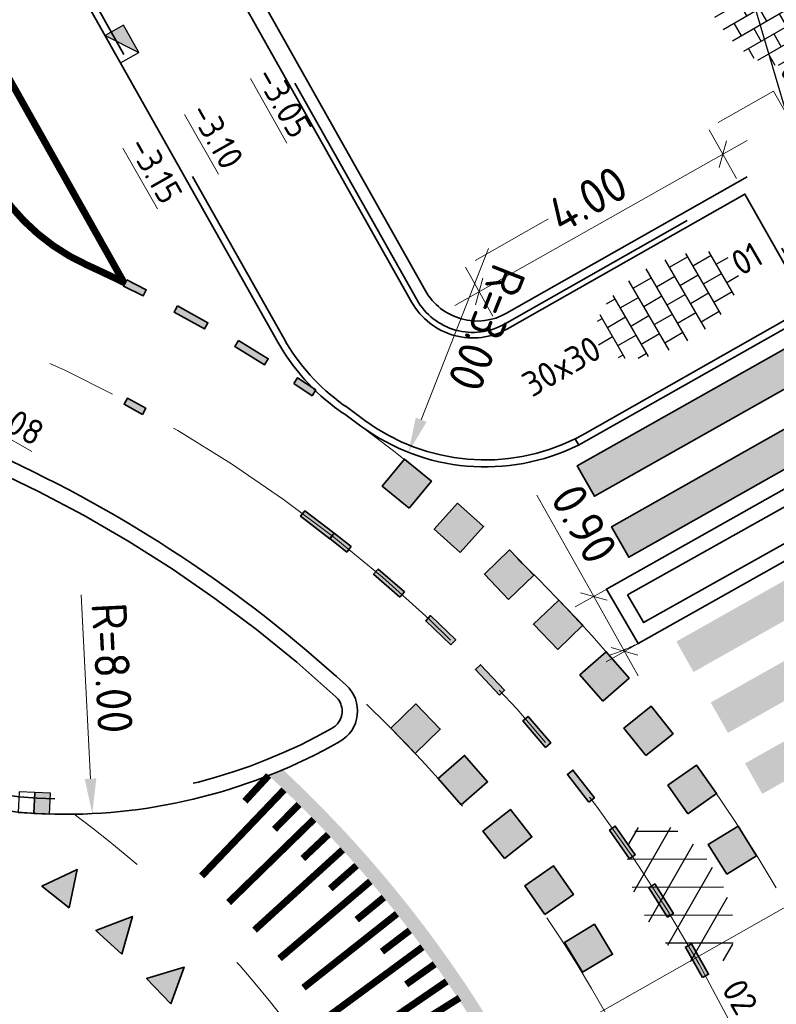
# Model space of a CAD drawing. Header units: metres. Extents: x 111691 to 117439, y 474133 to 478789.
# Tile 67 of 127: x 114421 to 114432, y 476434 to 476448. Entities that reach past the tile are written whole.
import ezdxf
from ezdxf.enums import TextEntityAlignment as Align

# ---------------------------------------------------------------- set-up
doc = ezdxf.new("R2010")
doc.units = ezdxf.units.M
for name, pattern in [('AM-AS', [16, 10, -2, 2, -2]), ('VH-GAZONBAND_100X200', [9.5, 7.5, -2]), ('VH-OPSLUITBAND_80X200', [14, 8, -2, 2, -2]), ('VH-RWSBAND', [24, 10, -2, 2, -2, 2, -2, 2, -2]), ('VW-1-1_STREEP', [2, 1, -1]), ('XX-HIDDEN', [4, 2, -2])]:
    doc.linetypes.add(name, pattern=pattern)
doc.layers.get('Defpoints').update_dxf_attribs({"lineweight": 25})
for name, color, linetype, lineweight in [('N-WE-AM-AS-G', 10, 'AM-AS', 18), ('N-WE-IE-TERREINAFSCHEIDING_KUNSTMATIG_HEKWERK-G', 20, 'IE-TERREINAFSCHEIDING-KUNSTMATIG', 35), ('N-WE-RI-HWA_KOLK-S', 150, 'Continuous', 25), ('N-WE-VH-HOOGTELABEL-T18', 2, 'Continuous', 18), ('N-WE-VH-KANTOPSLUITING_GAZONBAND_100X200-G', 90, 'VH-GAZONBAND_100X200', 35), ('N-WE-VH-KANTOPSLUITING_OPSLUITBAND_100X200-G', 150, 'Continuous', 35), ('N-WE-VH-KANTOPSLUITING_OPSLUITBAND_80X200-G', 150, 'VH-OPSLUITBAND_80X200', 35), ('N-WE-VH-KANTOPSLUITING_TROTTOIRBAND_RWS_110 220-G', 210, 'VH-RWSBAND', 35), ('N-WE-VH-KANTOPSLUITING_VOORKANTBAND-G', 7, 'Continuous', 35), ('N-WE-VH-MAATVOERING-M', 7, 'Continuous', 18), ('N-WE-VH-MARKERING_DREMPEL-G', 7, 'Continuous', 25), ('N-WE-VH-MARKERING_VOP-A', 7, 'Continuous', 25), ('N-WE-VH-MATERIAALGRENS-G', 7, 'XX-HIDDEN', 18), ('N-WE-VH-VERHARDING_ASFALT_ROOD-S', 1, 'Continuous', 25), ('N-WE-VH-VERHARDING_BETONSTRAATSTEEN-S', 7, 'Continuous', 25), ('N-WE-VH-VERHARDING_TEGEL-S', 7, 'Continuous', 25), ('N-WE-VW-MARKERING-G', 7, 'Continuous', 35), ('N-WE-VW-MARKERING_LANGS_STREEP_050_050_010-G', 7, 'Continuous', 25), ('N-WE-VW-MARKERING_LANGS_STREEP_11_010-G', 7, 'VW-1-1_STREEP', 13), ('N-WE-VW-MARKERING_LANGS_STREEP_GETROKKEN_010-G', 7, 'Continuous', 25), ('X-XX-AL-AANPIJLING_SYMBOLEN-T25', 7, 'Continuous', 25)]:
    doc.layers.add(name, color=color, linetype=linetype, lineweight=lineweight)
doc.layers.add('N-WE-AM-AS_WEG-G', color=10, linetype='AM-AS', lineweight=18, plot=False)
for name, color, linetype in [('N-WE-VW-MARKERING_DWARS_DRIEHOEK_5050-A', 7, 'Continuous'), ('N-WE-VW-MARKERING_DWARS_OVERSTEEK_BLOKSTREEP50-A', 7, 'Continuous'), ('N-WE-VW-MARKERING_DWARS_OVERSTEEK_KANALISATIESTREEP50-A', 7, 'Continuous'), ('N-WE-VW-MARKERING_LANGS_STREEP_30270_010-A', 7, 'Continuous')]:
    doc.layers.add(name, color=color, linetype=linetype)
doc.styles.add('ISO', font='NLCS-ISO.ttf')
doc.styles.add('NLCS-ISO', font='NLCS-ISO.ttf')
doc.styles.add('NLCS-ISO-ANNOTATIEF-T25', font='NLCS-ISO.ttf', dxfattribs={"height": 2.5})
doc.styles.add('NLCS-ISO-M200-T18', font='NLCS-ISO.ttf', dxfattribs={"height": 0.3599999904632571})
doc.linetypes.add('IE-TERREINAFSCHEIDING-KUNSTMATIG', pattern='A,4,[82,NLCS.SHX,S=0.75,R=90,X=0,Y=0],4,-2', length=10)
doc.dimstyles.new('M200T25-PIJL', dxfattribs={"dimscale": 0.2, "dimtxt": 2.5, "dimasz": 2, "dimexe": 1, "dimexo": 0.25, "dimgap": 0.75, "dimtad": 1, "dimzin": 0, "dimdsep": 46, "dimtxsty": 'ISO', "dimcen": 0, "dimdle": 1, "dimse1": 1, "dimse2": 1, "dimclrt": 2, "dimazin": 0, "dimtfac": 1, "dimtdec": 4, "dimtmove": 2, "dimatfit": 3, "dimfxl": 1, "dimtolj": 1, "dimtzin": 0, "dimarcsym": 0})
doc.dimstyles.new('NLCS-ANNOTATIEF-T25-PIJL_L2_H1', dxfattribs={"dimtxt": 2.5, "dimasz": 2.5, "dimexe": 2, "dimexo": 2, "dimgap": 0.7, "dimtad": 1, "dimzin": 0, "dimdsep": 46, "dimtxsty": 'NLCS-ISO-ANNOTATIEF-T25', "dimcen": 0, "dimdle": 2, "dimclrd": 256, "dimclre": 256, "dimclrt": 256, "dimadec": 1, "dimazin": 0, "dimtfac": 1, "dimtdec": 3, "dimtofl": 0, "dimtmove": 0, "dimatfit": 3, "dimfxl": 2, "dimfxlon": 1, "dimtfillclr": 256, "dimtolj": 1, "dimtzin": 0, "dimlwd": -1, "dimlwe": -1, "dimarcsym": 0})
doc.dimstyles.new('NLCS-ANNOTATIEF-T25-SCHRAP_L2_H1', dxfattribs={"dimtxt": 2.5, "dimasz": 1.4, "dimexe": 2, "dimexo": 2, "dimgap": 0.7, "dimtad": 1, "dimzin": 0, "dimdsep": 46, "dimtxsty": 'NLCS-ISO-ANNOTATIEF-T25', "dimblk": 'OBLIQUE', "dimcen": 0, "dimdle": 2, "dimclrd": 256, "dimclre": 256, "dimclrt": 256, "dimadec": 1, "dimazin": 0, "dimtfac": 1, "dimtdec": 3, "dimtofl": 0, "dimtmove": 0, "dimatfit": 3, "dimldrblk": 'OBLIQUE', "dimfxl": 2, "dimfxlon": 1, "dimtfillclr": 256, "dimtolj": 1, "dimtzin": 0, "dimlwd": -1, "dimlwe": -1, "dimarcsym": 0})

# ---------------------------------------------------------------- blocks, each defined once
blk = doc.blocks.new('SVH-ASFALT-SO')
at = {"ltscale": 0.1}
for p, q in [((-1.90966580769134, 0.6923617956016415), (0.9476199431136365, 5.64132588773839)), ((0, 0), (3.267551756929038, 5.659565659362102)), ((4.867727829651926, 0.1220502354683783), (1.647185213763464, 5.700193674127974)), ((2.754090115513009, -0.2170218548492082), (-0.4687746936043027, 5.365143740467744)), ((2.175571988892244, -0.2317987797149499), (5.321577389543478, 5.217242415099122)), ((6.701218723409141, 0.946350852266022), (4.043291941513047, 5.550015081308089)), ((-3.363759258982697, 2.173798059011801), (-1.827884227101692, 4.834011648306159)), ((0.3610377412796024, -0.07213355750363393), (-2.305319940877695, 4.546133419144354)), ((4.656575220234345, 0.06542487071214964), (7.070171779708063, 4.245896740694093)), ((7.827971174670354, 2.994758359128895), (7.146137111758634, 4.175729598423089)), ((-2.71961448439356, 1.263712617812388), (-3.454265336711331, 2.536165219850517))]:
    blk.add_line(p, q, dxfattribs=at)
at = {"style": 'NLCS-ISO'}
blk.add_attdef('KLEUR', text='', height=1.8, dxfattribs=at).set_placement((9.485913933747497, 2.74105960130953), align=Align.MIDDLE_LEFT)
at = {"style": 'NLCS-ISO', "flags": 1}
blk.add_attdef('FUNCTIE', text='', height=1.8, dxfattribs=at).set_placement((0.1159930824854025, -3.584775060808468), align=Align.MIDDLE_CENTER)
blk = doc.blocks.new('SVH-TEGEL_300X300_DUN_HALFST-SO')
for p, q in [((-1.499999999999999, -2.866499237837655), (-1.499999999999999, 2.866499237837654)), ((1.110223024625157e-15, -2.972868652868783), (1.110223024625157e-15, 2.972868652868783)), ((1.500000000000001, -2.866499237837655), (1.500000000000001, 2.866499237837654)), ((-3.698147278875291, 2.25), (-2.999999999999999, 2.25)), ((-2.999999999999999, -2.520600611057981), (-2.999999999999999, 2.520600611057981)), ((-1.499999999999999, 2.25), (0, 2.25)), ((1.5, 2.25), (3, 2.25)), ((3, -2.520600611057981), (3, 2.520600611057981)), ((-4.885117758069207, 1.5), (-4.499999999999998, 1.5)), ((-4.499999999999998, -1.80215890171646), (-4.499999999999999, 1.80215890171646)), ((-2.999999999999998, 1.5), (-1.499999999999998, 1.5)), ((2.220446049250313e-15, 1.5), (1.500000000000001, 1.5)), ((3.000000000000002, 1.5), (4.500000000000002, 1.5)), ((4.500000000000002, -1.80215890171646), (4.5, 1.80215890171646)), ((-4.499999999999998, 0.7500000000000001), (-2.999999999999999, 0.7500000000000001)), ((-1.499999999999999, 0.7500000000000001), (1.110223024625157e-15, 0.7500000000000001)), ((1.500000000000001, 0.7500000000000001), (3, 0.7500000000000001)), ((4.500000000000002, 0.7500000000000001), (5.47514610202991, 0.7500000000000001)), ((-5.658165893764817, 0), (-4.5, 0)), ((-2.999999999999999, 0), (-1.499999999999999, 0)), ((0, 0), (1.500000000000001, 0)), ((3, 0), (4.500000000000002, 0)), ((-4.5, -0.7500000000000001), (-3, -0.7500000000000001)), ((-1.5, -0.7500000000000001), (0, -0.7500000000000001)), ((1.499999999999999, -0.7500000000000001), (3, -0.7500000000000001)), ((4.5, -0.7500000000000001), (5.47514610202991, -0.7500000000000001)), ((-4.885117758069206, -1.5), (-4.5, -1.5)), ((-2.999999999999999, -1.5), (-1.499999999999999, -1.5)), ((1.110223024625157e-15, -1.5), (1.500000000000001, -1.5)), ((3, -1.5), (4.500000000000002, -1.5)), ((-3.69814727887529, -2.25), (-2.999999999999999, -2.25)), ((-1.499999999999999, -2.25), (1.110223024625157e-15, -2.25)), ((1.500000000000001, -2.25), (3, -2.25))]:
    blk.add_line(p, q)
at = {"style": 'NLCS-ISO'}
blk.add_attdef('FORMAAT', text='', height=1.8, dxfattribs=at).set_placement((-5.758165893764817, 0), align=Align.MIDDLE_RIGHT)
blk.add_attdef('KLEUR', text='', height=1.8, dxfattribs=at).set_placement((5.57514610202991, 0), align=Align.MIDDLE_LEFT)
at = {"style": 'NLCS-ISO', "flags": 1}
blk.add_attdef('FUNCTIE', text='', height=1.8, dxfattribs=at).set_placement((0.1159930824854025, -3.584775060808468), align=Align.MIDDLE_CENTER)
blk = doc.blocks.new('_Oblique')
at = {"color": 0, "linetype": 'ByBlock', "lineweight": -2}
blk.add_line((-0.5, -0.5), (0.5, 0.5), dxfattribs=at)
blk = doc.blocks.new('*D100')
at = {"layer": 'Defpoints', "color": 0, "transparency": 16777216}
for p in [(114427.287844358, 476443.9371082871), (114432.4838763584, 476442.8675511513), (114429.0000391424, 476440.9021305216)]:
    blk.add_point(p, dxfattribs=at)
at = {"layer": 'N-WE-VH-MAATVOERING-M', "transparency": 16777216}
for p, q in [((114430.968223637, 476445.5541451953), (114430.575139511, 476446.2509126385)), ((114431.1200652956, 476446.0990709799), (114426.9394606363, 476443.7405662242)), ((114427.4843864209, 476443.5887245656), (114427.091302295, 476444.2854920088))]:
    blk.add_line(p, q, dxfattribs=at)
at = {"layer": 'N-WE-VH-MAATVOERING-M', "transparency": 16777216, "xscale": 0.28, "yscale": 0.28, "zscale": 0.28}
for p, rotation in [((114430.771681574, 476445.9025289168), 29.42969111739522), ((114427.287844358, 476443.9371082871), 209.4296911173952)]:
    blk.add_blockref('_Oblique', p, dxfattribs=dict(at, rotation=rotation))
at = {"layer": 'N-WE-VH-MAATVOERING-M', "transparency": 16777216, "insert": (114428.8381344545, 476445.2594927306), "char_height": 0.5, "attachment_point": 5, "rotation": 29.429691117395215, "style": 'NLCS-ISO-ANNOTATIEF-T25', "bg_fill": 3, "box_fill_scale": 1.1, "bg_fill_color": 256, "bg_fill_true_color": 13158600, "bg_fill_transparency": 0}
blk.add_mtext('\\A1;4.00', dxfattribs=at)
blk = doc.blocks.new('*D121')
at = {"layer": 'Defpoints', "color": 0, "transparency": 16777216}
for p in [(114421.3490386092, 476444.4650637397), (114421.7543379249, 476436.4753370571)]:
    blk.add_point(p, dxfattribs=at)
at = {"layer": 'N-WE-VH-MAATVOERING-M', "transparency": 16777216}
blk.add_line((114421.5957645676, 476439.6013176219), (114421.7290067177, 476436.9746949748), dxfattribs=at)
blk.add_solid([(114421.8122330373, 476436.9789168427), (114421.645780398, 476436.970473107), (114421.7543379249, 476436.4753370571)], dxfattribs=at)
at = {"layer": 'N-WE-VH-MAATVOERING-M', "transparency": 16777216, "insert": (114422.0392192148, 476438.5574435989), "char_height": 0.5, "attachment_point": 5, "rotation": 272.9039857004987, "style": 'NLCS-ISO-ANNOTATIEF-T25'}
blk.add_mtext('\\A1;R=8.00', dxfattribs=at)
blk = doc.blocks.new('*D122')
at = {"layer": 'Defpoints', "color": 0, "transparency": 16777216}
for p in [(114421.3164338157, 476442.4653295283), (114419.9269074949, 476436.6284453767)]:
    blk.add_point(p, dxfattribs=at)
at = {"layer": 'N-WE-VH-MAATVOERING-M', "transparency": 16777216}
blk.add_line((114419.2020379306, 476433.5835374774), (114419.8111136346, 476436.142038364), dxfattribs=at)
blk.add_solid([(114419.8921814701, 476436.1227393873), (114419.7300457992, 476436.1613373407), (114419.9269074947, 476436.6284453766)], dxfattribs=at)
at = {"layer": 'N-WE-VH-MAATVOERING-M', "transparency": 16777216, "insert": (114419.8280763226, 476434.5292652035), "char_height": 0.5, "attachment_point": 5, "rotation": 256.60943449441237, "style": 'NLCS-ISO-ANNOTATIEF-T25'}
blk.add_mtext('\\A1;R=6.00', dxfattribs=at)
blk = doc.blocks.new('*D123')
at = {"layer": 'Defpoints', "color": 0, "transparency": 16777216}
for p in [(114425.2747383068, 476446.9744120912), (114417.2416757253, 476438.0598226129)]:
    blk.add_point(p, dxfattribs=at)
at = {"layer": 'N-WE-VH-MAATVOERING-M', "transparency": 16777216}
blk.add_line((114414.9790297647, 476435.5488799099), (114416.9069647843, 476437.6883813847), dxfattribs=at)
blk.add_solid([(114416.9688716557, 476437.6325962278), (114416.8450579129, 476437.7441665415), (114417.2416757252, 476438.0598226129)], dxfattribs=at)
at = {"layer": 'N-WE-VH-MAATVOERING-M', "transparency": 16777216, "insert": (114416.0653659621, 476436.1718354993), "char_height": 0.5, "attachment_point": 5, "rotation": 227.9775389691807, "style": 'NLCS-ISO-ANNOTATIEF-T25'}
blk.add_mtext('\\A1;R=12.00', dxfattribs=at)
blk = doc.blocks.new('N-SRI-KOLK_RWS-SO')
at = {"ltscale": 0.1}
blk.add_hatch(color=256, dxfattribs=at).paths.add_polyline_path([(0, 0), (1.124999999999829, 0), (1.124999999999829, 1.499999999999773), (0, 1.499999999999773)])
blk.add_line((0, 0), (0, 1.499999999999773), dxfattribs=at)
at = {"flags": 128}
blk.add_lwpolyline([(-1.125000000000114, 0), (1.124999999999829, 0), (1.124999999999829, 1.499999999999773), (-1.125000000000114, 1.499999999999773)], close=True, dxfattribs=at)
at = {"ltscale": 0.1, "flags": 128}
blk.add_lwpolyline([(0, 0), (1.124999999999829, 0), (1.124999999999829, 1.499999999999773), (0, 1.499999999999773)], close=True, dxfattribs=at)
blk = doc.blocks.new('N-SRI-KOLK_TROTTOIR-SO')
blk.add_hatch(color=256).paths.add_polyline_path([(1.125000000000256, 1.499999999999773), (-1.124999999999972, 1.499999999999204), (-1.124999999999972, 5.684341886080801e-13)])
blk.add_line((-1.124999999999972, 0), (1.124999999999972, 1.499999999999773))
at = {"flags": 128}
blk.add_lwpolyline([(-1.124999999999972, 0), (1.124999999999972, 0), (1.124999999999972, 1.499999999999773), (-1.124999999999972, 1.499999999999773)], close=True, dxfattribs=at)
blk = doc.blocks.new('*D356')
at = {"layer": 'Defpoints', "color": 0, "transparency": 16777216}
for p in [(114428.9248935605, 476439.5794316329), (114428.3128341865, 476439.235136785), (114428.7542779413, 476438.4503739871)]:
    blk.add_point(p, dxfattribs=at)
at = {"layer": 'N-WE-VH-MAATVOERING-M', "transparency": 16777216}
for p, q in [((114428.9248935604, 476439.5794316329), (114428.1110393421, 476441.026235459)), ((114428.6614616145, 476439.4312462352), (114429.2735209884, 476439.7755410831)), ((114429.5624467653, 476438.4460414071), (114428.9248935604, 476439.5794316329)), ((114429.1029053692, 476438.6464834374), (114429.7149647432, 476438.9907782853))]:
    blk.add_line(p, q, dxfattribs=at)
at = {"layer": 'N-WE-VH-MAATVOERING-M', "transparency": 16777216, "xscale": 0.28, "yscale": 0.28, "zscale": 0.28}
for p, rotation in [((114428.9248935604, 476439.5794316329), 119.3585677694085), ((114429.3663373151, 476438.7946688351), 299.3585677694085)]:
    blk.add_blockref('_Oblique', p, dxfattribs=dict(at, rotation=rotation))
at = {"layer": 'N-WE-VH-MAATVOERING-M', "transparency": 16777216, "insert": (114428.789239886, 476440.6160598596), "char_height": 0.5, "attachment_point": 5, "rotation": 299.3585677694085, "style": 'NLCS-ISO-ANNOTATIEF-T25', "bg_fill": 3, "box_fill_scale": 1.1, "bg_fill_color": 256, "bg_fill_true_color": 13158600, "bg_fill_transparency": 0}
blk.add_mtext('\\A1;0.90', dxfattribs=at)
blk = doc.blocks.new('SVH-BSS_KEIFORMAAT_HALFST-SO')
at = {"ltscale": 0.1}
for p, q in [((-1.049999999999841, -3.026901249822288), (-1.049999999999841, 2.855818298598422)), ((1.13686837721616e-13, -3.055987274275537), (1.13686837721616e-13, 2.884904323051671)), ((-3.149999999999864, -2.631434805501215), (-3.149999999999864, 2.460351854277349)), ((-2.099999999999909, -2.891060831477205), (-2.099999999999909, 2.719977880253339)), ((1.050000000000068, -2.981537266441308), (1.050000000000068, 2.810454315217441)), ((2.100000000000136, -2.79502988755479), (2.100000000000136, 2.623946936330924)), ((3.150000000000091, -2.470317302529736), (3.150000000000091, 2.29923435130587)), ((-4.199999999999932, -2.202968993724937), (-4.199999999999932, 2.031886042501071)), ((-3.149999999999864, 2.099999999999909), (-2.099999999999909, 2.099999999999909)), ((-1.049999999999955, 2.099999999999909), (0, 2.099999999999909)), ((1.049999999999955, 2.099999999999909), (2.099999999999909, 2.099999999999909)), ((3.149999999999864, 2.099999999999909), (3.60722898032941, 2.099999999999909)), ((4.200000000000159, -1.936021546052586), (4.200000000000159, 1.76493859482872)), ((-5.457528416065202, 1.049999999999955), (-5.249999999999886, 1.049999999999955)), ((-5.249999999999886, -1.455475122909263), (-5.249999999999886, 1.284392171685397)), ((-4.199999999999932, 1.049999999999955), (-3.149999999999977, 1.049999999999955)), ((-2.100000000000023, 1.049999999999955), (-1.050000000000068, 1.049999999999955)), ((-1.13686837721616e-13, 1.049999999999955), (1.049999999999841, 1.049999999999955)), ((2.099999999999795, 1.049999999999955), (3.14999999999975, 1.049999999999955)), ((4.199999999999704, 1.049999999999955), (5.000747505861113, 1.049999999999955)), ((-5.249999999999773, 0), (-4.199999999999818, 0)), ((-3.149999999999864, 0), (-2.099999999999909, 0)), ((-1.049999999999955, 0), (0, 0)), ((1.049999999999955, 0), (2.099999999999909, 0)), ((3.149999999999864, 0), (4.199999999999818, 0)), ((5.250000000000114, -0.8289725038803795), (5.250000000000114, 0.6578895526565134)), ((5.249999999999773, 0), (5.427432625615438, 0)), ((-5.580523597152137, -1.050000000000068), (-5.249999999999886, -1.050000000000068)), ((-4.199999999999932, -1.050000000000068), (-3.149999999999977, -1.050000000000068)), ((-2.100000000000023, -1.050000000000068), (-1.050000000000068, -1.050000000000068)), ((-1.13686837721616e-13, -1.050000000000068), (1.049999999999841, -1.050000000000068)), ((2.099999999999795, -1.050000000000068), (3.14999999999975, -1.050000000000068)), ((4.199999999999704, -1.050000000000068), (5.123742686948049, -1.050000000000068)), ((-4.389504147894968, -2.100000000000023), (-4.199999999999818, -2.100000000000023)), ((-3.149999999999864, -2.100000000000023), (-2.099999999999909, -2.100000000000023)), ((-1.049999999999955, -2.100000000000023), (0, -2.100000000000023)), ((1.049999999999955, -2.100000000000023), (2.099999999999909, -2.100000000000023)), ((3.149999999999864, -2.100000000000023), (3.932723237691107, -2.100000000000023))]:
    blk.add_line(p, q, dxfattribs=at)
at = {"style": 'NLCS-ISO'}
blk.add_attdef('FORMAAT', text='', height=1.8, dxfattribs=at).set_placement((-5.680523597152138, -0.08554147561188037), align=Align.MIDDLE_RIGHT)
blk.add_attdef('KLEUR', text='', height=1.8, dxfattribs=at).set_placement((5.527432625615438, -0.08554147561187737), align=Align.MIDDLE_LEFT)
at = {"style": 'NLCS-ISO', "flags": 1}
blk.add_attdef('FUNCTIE', text='', height=1.8, dxfattribs=at).set_placement((0.1159930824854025, -3.584775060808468), align=Align.MIDDLE_CENTER)
blk = doc.blocks.new('*D369')
at = {"layer": 'Defpoints', "color": 0, "transparency": 16777216}
for p in [(114427.3735551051, 476444.4318257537), (114426.2747020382, 476441.640316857)]:
    blk.add_point(p, dxfattribs=at)
at = {"layer": 'N-WE-VH-MAATVOERING-M', "transparency": 16777216}
blk.add_line((114427.4211720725, 476444.5527911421), (114426.4578442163, 476442.1055683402), dxfattribs=at)
blk.add_solid([(114426.5353861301, 476442.0750446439), (114426.3803023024, 476442.1360920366), (114426.2747020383, 476441.640316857)], dxfattribs=at)
at = {"layer": 'N-WE-VH-MAATVOERING-M', "transparency": 16777216, "insert": (114427.3939753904, 476443.418954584), "char_height": 0.5, "attachment_point": 5, "rotation": 248.51335444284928, "style": 'NLCS-ISO-ANNOTATIEF-T25'}
blk.add_mtext('\\A1;R=3.00', dxfattribs=at)

msp = doc.modelspace()

# ---------------------------------------------------------------- hatches: boundary and pattern name
at = {"layer": 'N-WE-VH-MARKERING_VOP-A'}
h = msp.add_hatch(color=256, dxfattribs=at)
h.dxf.hatch_style = 1
edge = h.paths.add_edge_path()
edge.add_arc((114421.3490386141, 476444.4650637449), 8.00000000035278, 291.462852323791, 293.0422413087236, ccw=False)
edge.add_arc((114412.5479636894, 476424.302199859), 17.29999999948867, 30.542507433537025, 47.31759112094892, ccw=False)
edge.add_line((114427.4476299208, 476433.0936699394), (114427.6216428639, 476433.1923177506))
edge.add_arc((114412.5479636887, 476424.3021998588), 17.50000000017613, 30.53115044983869, 47.01172360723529)
at = {"layer": 'N-WE-VW-MARKERING_DWARS_DRIEHOEK_5050-A', "transparency": 33554687}
h = msp.add_hatch(color=256, dxfattribs=at)
h.dxf.hatch_style = 1
h.paths.add_polyline_path([(114421.4249375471, 476435.128064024), (114421.0325903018, 476435.4380053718), (114421.5387052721, 476435.6753819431)])
h = msp.add_hatch(color=256, dxfattribs=at)
h.dxf.hatch_style = 1
h.paths.add_polyline_path([(114422.1746304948, 476434.4672028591), (114421.8053939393, 476434.8043443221), (114422.3271536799, 476435.0050101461)])
h = msp.add_hatch(color=256, dxfattribs=at)
h.dxf.hatch_style = 1
h.paths.add_polyline_path([(114422.8752678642, 476433.7545428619), (114422.5310235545, 476434.1171664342), (114423.0657692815, 476434.2800989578)])
at = {"layer": 'N-WE-VW-MARKERING_DWARS_OVERSTEEK_BLOKSTREEP50-A', "transparency": 33554687}
h = msp.add_hatch(color=256, dxfattribs=at)
h.dxf.hatch_style = 1
h.paths.add_polyline_path([(114426.2863011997, 476440.8403685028), (114426.6034609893, 476441.2269039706), (114426.2169340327, 476441.5440567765), (114425.8997742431, 476441.1575213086)])
h = msp.add_hatch(color=256, dxfattribs=at)
h.dxf.hatch_style = 1
h.paths.add_polyline_path([(114427.7076287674, 476439.5383918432), (114428.0682094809, 476439.884775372), (114427.7218335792, 476440.2453481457), (114427.3612528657, 476439.8989646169)])
h = msp.add_hatch(color=256, dxfattribs=at)
h.dxf.hatch_style = 1
h.paths.add_polyline_path([(114434.3282545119, 476439.5940483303), (114434.0825769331, 476440.0295279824), (114430.5987397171, 476438.0641073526), (114430.8444172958, 476437.6286277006)])
h = msp.add_hatch(color=256, dxfattribs=at)
h.dxf.hatch_style = 1
h.paths.add_polyline_path([(114428.4105213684, 476438.8220940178), (114428.7711020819, 476439.1684775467), (114428.4247261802, 476439.5290503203), (114428.0641454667, 476439.1826667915)])
h = msp.add_hatch(color=256, dxfattribs=at)
h.dxf.hatch_style = 1
h.paths.add_polyline_path([(114434.8196096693, 476438.7230890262), (114434.5739320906, 476439.1585686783), (114431.0900948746, 476437.1931480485), (114431.3357724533, 476436.7576683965)])
h = msp.add_hatch(color=256, dxfattribs=at)
h.dxf.hatch_style = 1
h.paths.add_polyline_path([(114429.0569474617, 476438.082556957), (114429.4330671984, 476438.4120018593), (114429.1036295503, 476438.7881133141), (114428.7275098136, 476438.4586684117)])
h = msp.add_hatch(color=256, dxfattribs=at)
h.dxf.hatch_style = 1
h.paths.add_polyline_path([(114426.3719213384, 476437.3367311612), (114426.7311645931, 476437.6845016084), (114426.3834039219, 476438.0437347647), (114426.0241606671, 476437.6959643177)])
h = msp.add_hatch(color=256, dxfattribs=at)
h.dxf.hatch_style = 1
h.paths.add_polyline_path([(114429.6695991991, 476437.3062588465), (114430.060463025, 476437.6180688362), (114429.7486599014, 476438.0089240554), (114429.3577960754, 476437.6971140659)])
h = msp.add_hatch(color=256, dxfattribs=at)
h.dxf.hatch_style = 1
h.paths.add_polyline_path([(114427.030086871, 476436.601342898), (114427.4069033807, 476436.9299906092), (114427.0782649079, 476437.3067965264), (114426.7014483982, 476436.9781488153)])
h = msp.add_hatch(color=256, dxfattribs=at)
h.dxf.hatch_style = 1
h.paths.add_polyline_path([(114430.273199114, 476436.4730061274), (114430.6820675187, 476436.7608022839), (114430.3942794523, 476437.1696591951), (114429.9854110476, 476436.8818630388)])
h = msp.add_hatch(color=256, dxfattribs=at)
h.dxf.hatch_style = 1
h.paths.add_polyline_path([(114427.6491797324, 476435.8327716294), (114428.0425528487, 476436.1414099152), (114427.7339232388, 476436.5347719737), (114427.3405501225, 476436.2261336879)])
h = msp.add_hatch(color=256, dxfattribs=at)
h.dxf.hatch_style = 1
h.paths.add_polyline_path([(114430.8274751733, 476435.6091817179), (114431.2526056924, 476435.8723623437), (114430.9894324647, 476436.2974809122), (114430.5643019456, 476436.0343002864)])
h = msp.add_hatch(color=256, dxfattribs=at)
h.dxf.hatch_style = 1
h.paths.add_polyline_path([(114428.2275296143, 476435.0330909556), (114428.636398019, 476435.3208871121), (114428.3486099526, 476435.7297440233), (114427.9397415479, 476435.4419478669)])
h = msp.add_hatch(color=256, dxfattribs=at)
h.dxf.hatch_style = 1
h.paths.add_polyline_path([(114428.7658680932, 476434.2067811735), (114429.194086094, 476434.4649077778), (114428.9359667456, 476434.8931137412), (114428.5077487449, 476434.6349871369)])
at = {"layer": 'N-WE-VW-MARKERING_DWARS_OVERSTEEK_KANALISATIESTREEP50-A', "transparency": 33554687}
h = msp.add_hatch(color=256, dxfattribs=at)
h.dxf.hatch_style = 1
h.paths.add_polyline_path([(114422.2461222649, 476444.1049310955), (114422.2015040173, 476444.0154368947), (114422.4813382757, 476443.8759226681), (114422.5259565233, 476443.9654168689)])
h = msp.add_hatch(color=256, dxfattribs=at)
h.dxf.hatch_style = 1
h.paths.add_polyline_path([(114422.9710453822, 476443.7331474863), (114422.9227791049, 476443.6455668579), (114423.3606728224, 476443.4042406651), (114423.4089390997, 476443.4918212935)])
h = msp.add_hatch(color=256, dxfattribs=at)
h.dxf.hatch_style = 1
h.paths.add_polyline_path([(114423.8432003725, 476443.2394643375), (114423.7910043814, 476443.1541673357), (114424.2174802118, 476442.8931929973), (114424.2696762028, 476442.9784899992)])
h = msp.add_hatch(color=256, dxfattribs=at)
h.dxf.hatch_style = 1
h.paths.add_polyline_path([(114424.6369527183, 476442.6231983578), (114424.6910736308, 476442.707287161), (114424.9508357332, 476442.5332323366), (114424.8967148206, 476442.4491435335)])
h = msp.add_hatch(color=256, dxfattribs=at)
h.dxf.hatch_style = 1
h.paths.add_polyline_path([(114425.4568798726, 476440.2916410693), (114425.393120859, 476440.2146034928), (114425.1518309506, 476440.406416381), (114425.2155899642, 476440.4834539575)])
h = msp.add_hatch(color=256, dxfattribs=at)
h.dxf.hatch_style = 1
h.paths.add_polyline_path([(114426.1546585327, 476439.5685192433), (114426.2202773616, 476439.643978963), (114425.842988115, 476439.9720649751), (114425.7773692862, 476439.8966052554)])
h = msp.add_hatch(color=256, dxfattribs=at)
h.dxf.hatch_style = 1
h.paths.add_polyline_path([(114426.8828761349, 476438.8868814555), (114426.9520964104, 476438.9590517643), (114426.5912538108, 476439.3051445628), (114426.5220335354, 476439.2329742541)])
h = msp.add_hatch(color=256, dxfattribs=at)
h.dxf.hatch_style = 1
h.paths.add_polyline_path([(114427.5769900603, 476438.1705457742), (114427.6496471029, 476438.2392549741), (114427.3061096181, 476438.6025311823), (114427.2334525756, 476438.5338219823)])
h = msp.add_hatch(color=256, dxfattribs=at)
h.dxf.hatch_style = 1
h.paths.add_polyline_path([(114428.2353489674, 476437.4212164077), (114428.3112699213, 476437.4863010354), (114427.985854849, 476437.8658963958), (114427.9099338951, 476437.8008117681)])
h = msp.add_hatch(color=256, dxfattribs=at)
h.dxf.hatch_style = 1
h.paths.add_polyline_path([(114428.856386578, 476436.6406760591), (114428.9353908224, 476436.701981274), (114428.628872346, 476437.0969927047), (114428.5498681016, 476437.0356874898)])
h = msp.add_hatch(color=256, dxfattribs=at)
h.dxf.hatch_style = 1
h.paths.add_polyline_path([(114429.4386254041, 476435.8307816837), (114429.5205249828, 476435.8881616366), (114429.2336323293, 476436.2976493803), (114429.1517327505, 476436.2402694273)])
h = msp.add_hatch(color=256, dxfattribs=at)
h.dxf.hatch_style = 1
h.paths.add_polyline_path([(114429.9806802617, 476434.9934600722), (114430.0652803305, 476435.0467782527), (114429.7986960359, 476435.4697681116), (114429.7140959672, 476435.4164499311)])
h = msp.add_hatch(color=256, dxfattribs=at)
h.dxf.hatch_style = 1
h.paths.add_polyline_path([(114430.4812615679, 476434.1307032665), (114430.5683608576, 476434.1798328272), (114430.3227191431, 476434.6153184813), (114430.2356198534, 476434.5661889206)])
at = {"layer": 'N-WE-VW-MARKERING_LANGS_STREEP_30270_010-A', "transparency": 33554687}
h = msp.add_hatch(color=256, dxfattribs=at)
h.dxf.hatch_style = 1
h.paths.add_polyline_path([(114422.471782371, 476442.1829262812), (114422.5196669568, 476442.2707161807), (114422.2562996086, 476442.4143686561), (114422.2084150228, 476442.3265787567)])
h = msp.add_hatch(color=256, dxfattribs=at)
h.dxf.hatch_style = 1
h.paths.add_polyline_path([(114425.1534014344, 476440.4051688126), (114425.2140194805, 476440.4847015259), (114424.7938616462, 476440.8049363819), (114424.7332436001, 476440.7254036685)])

# ---------------------------------------------------------------- linework, layer by layer
at = {"layer": 'N-WE-AM-AS-G'}
msp.add_lwpolyline([(114412.5479636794, 476424.3021998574), (114426.8950601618, 476432.4355584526), (114443.729865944, 476441.9791976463), (114487.5075442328, 476466.7961374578)], dxfattribs=at)
at = {"layer": 'N-WE-AM-AS-G', "ltscale": 0.5}
msp.add_lwpolyline([(114433.0461447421, 476424.5858404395, -0.0009992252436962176), (114433.0453138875, 476424.6317972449, 0.8661330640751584), (114392.7926873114, 476429.7775131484, -0.2512704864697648), (114385.9344874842, 476422.6009561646, -0.04663387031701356), (114377.5835945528, 476420.7113425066), (114368.1910311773, 476419.4897915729), (114354.4910706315, 476417.8274870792)], format="xyb", dxfattribs=at)
at = {"layer": 'N-WE-AM-AS_WEG-G'}
msp.add_lwpolyline([(114412.5479636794, 476424.3021998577), (114437.5502232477, 476438.4759626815)], dxfattribs=at)
at = {"layer": 'N-WE-IE-TERREINAFSCHEIDING_KUNSTMATIG_HEKWERK-G', "flags": 128}
msp.add_lwpolyline([(114418.4933632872, 476458.199502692), (114426.5191501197, 476443.9501745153, 0.415026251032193), (114427.6789460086, 476443.6278675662), (114431.1206418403, 476445.5789624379)], format="xyb", dxfattribs=at)
at = {"layer": 'N-WE-VH-KANTOPSLUITING_GAZONBAND_100X200-G', "flags": 128}
msp.add_lwpolyline([(114428.6612728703, 476441.8334064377, -0.2807758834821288), (114425.6537865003, 476442.0967891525, 0.004321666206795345), (114425.344236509, 476442.3206737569, -0.1105275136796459), (114424.4966153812, 476443.2619117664), (114420.8883152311, 476449.6682435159)], format="xyb", dxfattribs=at)
at = {"layer": 'N-WE-VH-KANTOPSLUITING_OPSLUITBAND_100X200-G', "flags": 128}
msp.add_lwpolyline([(114432.0734775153, 476443.7562375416, 0.005879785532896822), (114431.6595300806, 476443.5279609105), (114428.8037357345, 476441.909013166, -0.01390635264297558), (114428.6612728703, 476441.8334064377, -0.01390635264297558)], format="xyb", dxfattribs=at)
at = {"layer": 'N-WE-VH-KANTOPSLUITING_OPSLUITBAND_80X200-G', "flags": 128}
msp.add_lwpolyline([(114400.0396543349, 476494.7548376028), (114406.9666476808, 476482.6680553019), (114413.885615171, 476470.5965589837), (114411.9332811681, 476469.5001474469), (114426.395702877, 476443.8229400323, 0.4150262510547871), (114427.6510113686, 476443.4740901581), (114431.1189262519, 476445.4400485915), (114432.0734775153, 476443.7562375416)], format="xyb", dxfattribs=at)
at = {"layer": 'N-WE-VH-KANTOPSLUITING_TROTTOIRBAND_RWS_110 220-G', "flags": 128}
msp.add_lwpolyline([(114425.2369680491, 476438.1469666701, 0.1589494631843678), (114414.6346933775, 476442.9659068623, 0.567304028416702), (114414.3437618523, 476442.5832671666, 0.1176303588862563), (114417.5032671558, 476438.1215799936, 0.1778760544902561), (114421.2222059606, 476436.6860976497, 0.1337969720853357), (114425.185868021, 476437.6969665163, 0.5092245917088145)], format="xyb", close=True, dxfattribs=at)
at = {"layer": 'N-WE-VH-KANTOPSLUITING_VOORKANTBAND-G', "flags": 128}
for points in [[(114399.9702450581, 476494.7150588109), (114406.897238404, 476482.62827651), (114413.7760758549, 476470.6267949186), (114411.8242678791, 476469.5306787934), (114426.3259988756, 476443.7836799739, 0.4150262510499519), (114427.6904646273, 476443.404495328), (114431.0887846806, 476445.3310005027), (114432.0504578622, 476443.6346265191)], [(114442.0155214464, 476447.2190156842, -0.02825340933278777), (114436.6592202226, 476445.4331470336), (114436.5480478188, 476445.4009344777, 0.06554346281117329), (114431.708846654, 476443.4409673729), (114428.7056769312, 476441.7438057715)]]:
    msp.add_lwpolyline(points, format="xyb", dxfattribs=at)
at = {"layer": 'N-WE-VH-KANTOPSLUITING_VOORKANTBAND-G', "ltscale": 0.5}
msp.add_lwpolyline([(114425.3856145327, 476438.3091524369, 0.1589494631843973), (114414.6591385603, 476443.1845445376, 0.56730402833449), (114414.1396179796, 476442.5012593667, 0.1176303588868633), (114417.3581293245, 476437.9562469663, 0.1778760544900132), (114421.2186194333, 476436.4661268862, 0.1337969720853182), (114425.2943644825, 476437.5055807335, 0.5092245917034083)], format="xyb", close=True, dxfattribs=at)
at = {"layer": 'N-WE-VH-MARKERING_DREMPEL-G', "flags": 128}
for points, const_width in [([(114424.2762219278, 476437.0198237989), (114423.9369861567, 476436.652510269)], 0.09999999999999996), ([(114424.4949843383, 476436.81454167), (114423.3184854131, 476435.584174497)], 0.09999999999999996), ([(114424.7101542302, 476436.6054970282), (114424.358385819, 476436.250167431)], 0.09999999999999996), ([(114424.9216669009, 476436.3927527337), (114423.7032123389, 476435.2039207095)], 0.09999999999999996), ([(114425.1294587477, 476436.1763727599), (114424.7655807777, 476435.8334544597)], 0.09999999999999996), ([(114425.3334672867, 476435.956422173), (114424.0745225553, 476434.8105551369)], 0.09999999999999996), ([(114425.5336311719, 476435.732967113), (114425.1580812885, 476435.4028725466)], 0.09999999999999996), ([(114425.7298902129, 476435.5060747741), (114424.4319694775, 476434.4045508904)], 0.09999999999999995), ([(114425.922185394, 476435.2758133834), (114425.5354152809, 476434.958939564)], 0.09999999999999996), ([(114426.1104588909, 476435.0422521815), (114424.775123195, 476433.9863962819)], 0.09999999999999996), ([(114426.2946540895, 476434.8054614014), (114425.8971289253, 476434.5021894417)], 0.09999999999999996), ([(114426.474715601, 476434.565512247), (114425.1035709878, 476433.556594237)], 0.09999999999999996), ([(114426.6505892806, 476434.322476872), (114426.2427871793, 476434.033171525)], 0.09999999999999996), ([(114426.8222222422, 476434.076428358), (114425.416917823, 476433.1156616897)], 0.09999999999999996), ([(114427.0064174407, 476433.8396375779), (114426.5824064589, 476433.5746567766)], 0.09999999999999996)]:
    msp.add_lwpolyline(points, dxfattribs=dict(at, const_width=const_width))
at = {"layer": 'N-WE-VH-MATERIAALGRENS-G', "flags": 128}
msp.add_lwpolyline([(114427.2276337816, 476444.3835883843), (114431.4956958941, 476446.8031497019), (114432.9434128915, 476444.2494032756)], dxfattribs=at)
at = {"layer": 'N-WE-VH-MATERIAALGRENS-G'}
for centre, radius, start, end in [((114412.4969366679, 476424.2562885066), 22.06723170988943, 30.36620075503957, 53.59214352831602), ((114412.7602262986, 476424.5039813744), 18.70783729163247, 27.95346585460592, 47.55581938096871), ((114412.5479636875, 476424.3021998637), 15.09999999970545, 34.1069827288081, 53.66586099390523)]:
    msp.add_arc(centre, radius, start, end, dxfattribs=at)
at = {"layer": 'N-WE-VW-MARKERING-G'}
msp.add_lwpolyline([(114428.7056769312, 476441.7438057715, -0.2807758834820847), (114425.5944841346, 476442.0162706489, 0.004321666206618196), (114425.2863348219, 476442.2391422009, -0.1105275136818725), (114424.4094853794, 476443.2128366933), (114420.8011852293, 476449.6191684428)], format="xyb", dxfattribs=at)
for points in [[(114422.2461222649, 476444.1049310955), (114422.2015040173, 476444.0154368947), (114422.4813382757, 476443.8759226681), (114422.5259565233, 476443.9654168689)], [(114422.9710453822, 476443.7331474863), (114422.9227791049, 476443.6455668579), (114423.3606728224, 476443.4042406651), (114423.4089390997, 476443.4918212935)], [(114423.8432003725, 476443.2394643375), (114423.7910043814, 476443.1541673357), (114424.2174802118, 476442.8931929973), (114424.2696762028, 476442.9784899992)], [(114424.6369527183, 476442.6231983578), (114424.6910736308, 476442.707287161), (114424.9508357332, 476442.5332323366), (114424.8967148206, 476442.4491435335)], [(114422.471782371, 476442.1829262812), (114422.5196669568, 476442.2707161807), (114422.2562996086, 476442.4143686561), (114422.2084150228, 476442.3265787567)], [(114426.2863011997, 476440.8403685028), (114426.6034609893, 476441.2269039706), (114426.2169340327, 476441.5440567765), (114425.8997742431, 476441.1575213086)], [(114425.1534014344, 476440.4051688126), (114425.2140194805, 476440.4847015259), (114424.7938616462, 476440.8049363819), (114424.7332436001, 476440.7254036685)], [(114425.4568798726, 476440.2916410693), (114425.393120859, 476440.2146034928), (114425.1518309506, 476440.406416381), (114425.2155899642, 476440.4834539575)], [(114427.7076287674, 476439.5383918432), (114428.0682094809, 476439.884775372), (114427.7218335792, 476440.2453481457), (114427.3612528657, 476439.8989646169)], [(114426.1546585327, 476439.5685192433), (114426.2202773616, 476439.643978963), (114425.842988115, 476439.9720649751), (114425.7773692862, 476439.8966052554)], [(114428.4105213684, 476438.8220940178), (114428.7711020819, 476439.1684775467), (114428.4247261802, 476439.5290503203), (114428.0641454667, 476439.1826667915)], [(114426.8828761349, 476438.8868814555), (114426.9520964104, 476438.9590517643), (114426.5912538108, 476439.3051445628), (114426.5220335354, 476439.2329742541)], [(114429.0569474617, 476438.082556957), (114429.4330671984, 476438.4120018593), (114429.1036295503, 476438.7881133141), (114428.7275098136, 476438.4586684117)], [(114427.5769900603, 476438.1705457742), (114427.6496471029, 476438.2392549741), (114427.3061096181, 476438.6025311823), (114427.2334525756, 476438.5338219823)], [(114426.3719213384, 476437.3367311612), (114426.7311645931, 476437.6845016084), (114426.3834039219, 476438.0437347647), (114426.0241606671, 476437.6959643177)], [(114429.6695991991, 476437.3062588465), (114430.060463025, 476437.6180688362), (114429.7486599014, 476438.0089240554), (114429.3577960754, 476437.6971140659)], [(114428.2353489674, 476437.4212164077), (114428.3112699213, 476437.4863010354), (114427.985854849, 476437.8658963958), (114427.9099338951, 476437.8008117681)], [(114427.030086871, 476436.601342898), (114427.4069033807, 476436.9299906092), (114427.0782649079, 476437.3067965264), (114426.7014483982, 476436.9781488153)], [(114428.856386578, 476436.6406760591), (114428.9353908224, 476436.701981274), (114428.628872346, 476437.0969927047), (114428.5498681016, 476437.0356874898)], [(114430.273199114, 476436.4730061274), (114430.6820675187, 476436.7608022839), (114430.3942794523, 476437.1696591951), (114429.9854110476, 476436.8818630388)], [(114427.6491797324, 476435.8327716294), (114428.0425528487, 476436.1414099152), (114427.7339232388, 476436.5347719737), (114427.3405501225, 476436.2261336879)], [(114429.4386254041, 476435.8307816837), (114429.5205249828, 476435.8881616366), (114429.2336323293, 476436.2976493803), (114429.1517327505, 476436.2402694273)], [(114430.8274751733, 476435.6091817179), (114431.2526056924, 476435.8723623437), (114430.9894324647, 476436.2974809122), (114430.5643019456, 476436.0343002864)], [(114428.2275296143, 476435.0330909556), (114428.636398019, 476435.3208871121), (114428.3486099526, 476435.7297440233), (114427.9397415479, 476435.4419478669)], [(114421.4249375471, 476435.128064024), (114421.0325903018, 476435.4380053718), (114421.5387052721, 476435.6753819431)], [(114429.9806802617, 476434.9934600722), (114430.0652803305, 476435.0467782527), (114429.7986960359, 476435.4697681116), (114429.7140959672, 476435.4164499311)], [(114422.1746304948, 476434.4672028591), (114421.8053939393, 476434.8043443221), (114422.3271536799, 476435.0050101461)], [(114428.7658680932, 476434.2067811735), (114429.194086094, 476434.4649077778), (114428.9359667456, 476434.8931137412), (114428.5077487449, 476434.6349871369)], [(114430.4812615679, 476434.1307032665), (114430.5683608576, 476434.1798328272), (114430.3227191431, 476434.6153184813), (114430.2356198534, 476434.5661889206)], [(114422.8752678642, 476433.7545428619), (114422.5310235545, 476434.1171664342), (114423.0657692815, 476434.2800989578)]]:
    msp.add_lwpolyline(points, close=True, dxfattribs=at)
at = {"layer": 'N-WE-VW-MARKERING_LANGS_STREEP_050_050_010-G', "const_width": 0.1, "flags": 128}
msp.add_lwpolyline([(114421.6730375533, 476444.3205171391, -0.006923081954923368), (114422.2238131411, 476444.0601839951, -0.006923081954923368)], format="xyb", dxfattribs=at)
at = {"layer": 'N-WE-VW-MARKERING_LANGS_STREEP_GETROKKEN_010-G', "const_width": 0.1, "flags": 128}
msp.add_lwpolyline([(114419.2860253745, 476449.2527070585), (114422.2056586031, 476444.0690642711)], dxfattribs=at)
at = {"layer": 'N-WE-VW-MARKERING_LANGS_STREEP_GETROKKEN_010-G', "flags": 128}
msp.add_lwpolyline([(114419.5290777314, 476448.8211814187, 0.1, 0.1, -0.1487420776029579), (114419.9212288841, 476447.2024833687, 0.1, 0.1, 0.307653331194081), (114421.6730375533, 476444.320517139, 0, 0, 0)], format="xyseb", dxfattribs=at)

# ---------------------------------------------------------------- block references
at = {"layer": 'N-WE-RI-HWA_KOLK-S', "xscale": 0.2, "yscale": 0.2, "zscale": 0.2}
for name, p, rotation in [('N-SRI-KOLK_TROTTOIR-SO', (114422.0487735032, 476447.4041463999), 299.3899368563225), ('N-SRI-KOLK_RWS-SO', (114420.9169836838, 476436.4786409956), 357.3375898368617)]:
    msp.add_blockref(name, p, dxfattribs=dict(at, rotation=rotation))
at = {"layer": 'N-WE-VH-VERHARDING_ASFALT_ROOD-S', "xscale": 0.2, "yscale": 0.2, "zscale": 0.2, "rotation": 300.1117835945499}
msp.add_blockref('SVH-ASFALT-SO', (114429.473557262, 476435.4247936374), dxfattribs=at).add_auto_attribs({'KLEUR': '02'})
at = {"layer": 'N-WE-VH-VERHARDING_BETONSTRAATSTEEN-S', "xscale": 0.2, "yscale": 0.2, "zscale": 0.2, "rotation": 300.1117835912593}
msp.add_blockref('SVH-BSS_KEIFORMAAT_HALFST-SO', (114431.185355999, 476448.1660349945), dxfattribs=at).add_auto_attribs({'FORMAAT': 'KF', 'KLEUR': '02'})
at = {"layer": 'N-WE-VH-VERHARDING_TEGEL-S', "xscale": 0.2, "yscale": 0.2, "zscale": 0.2, "rotation": 30.11178359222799}
msp.add_blockref('SVH-TEGEL_300X300_DUN_HALFST-SO', (114429.9747504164, 476443.7467942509), dxfattribs=at).add_auto_attribs({'FORMAAT': '30x30', 'KLEUR': '01'})

# ---------------------------------------------------------------- texts
at = {"layer": 'N-WE-VH-HOOGTELABEL-T18', "style": 'NLCS-ISO-M200-T18'}
for s, rotation, p in [('%%U-3.05', 299.5607530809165, (114424.0772631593, 476447.0190449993)), ('%%U-3.10', 299.5607530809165, (114423.1372399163, 476446.5059639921)), ('%%U-3.15', 299.5607530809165, (114422.2549677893, 476446.0244045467)), ('%%U-3.08', 330.6105164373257, (114419.9934212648, 476442.2412424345))]:
    msp.add_text(s, height=0.3600000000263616, rotation=rotation, dxfattribs=at).set_placement(p)

# ---------------------------------------------------------------- dimensions: what is measured, and where the dimension line sits
at = {"layer": 'N-WE-VH-MAATVOERING-M'}
for center, mpoint, picture, middle in [((114425.2747383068, 476446.9744120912), (114417.2416757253, 476438.0598226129), '*D123', (114416.0653659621, 476436.1718354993)), ((114421.3164338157, 476442.4653295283), (114419.9269074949, 476436.6284453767), '*D122', (114419.8280763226, 476434.5292652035))]:
    dim = msp.add_radius_dim(center=center, mpoint=mpoint, dimstyle='NLCS-ANNOTATIEF-T25-PIJL_L2_H1', override={"dimpost": 'R=<>'}, dxfattribs=at)
    dim.commit()
    dim.dimension.update_dxf_attribs({"geometry": picture, "text_midpoint": middle})
dim = msp.add_radius_dim(center=(114421.3490386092, 476444.4650637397), mpoint=(114421.7543379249, 476436.4753370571), dimstyle='NLCS-ANNOTATIEF-T25-PIJL_L2_H1', override={"dimpost": 'R=<>'}, dxfattribs=at)
dim.commit()
dim.dimension.update_dxf_attribs({"geometry": '*D121', "text_midpoint": (114421.649720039, 476438.5376852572), "dimtype": 164})

# ---------------------------------------------------------------- next in the draw order: dimensions: what is measured, and where the dimension line sits
dim = msp.add_aligned_dim(p1=(114432.4838763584, 476442.8675511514), p2=(114429.0000391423, 476440.9021305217), distance=-3.4846378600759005, dimstyle='NLCS-ANNOTATIEF-T25-SCHRAP_L2_H1', override={"dimtfill": 1}, dxfattribs=at)
dim.commit()
dim.dimension.update_dxf_attribs({"geometry": '*D100', "text_midpoint": (114428.8381344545, 476445.2594927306)})

# ---------------------------------------------------------------- next in the draw order: hatches: boundary and pattern name
at = {"layer": 'N-WE-VW-MARKERING_DWARS_OVERSTEEK_BLOKSTREEP50-A', "transparency": 33554687}
h = msp.add_hatch(color=256, dxfattribs=at)
h.dxf.hatch_style = 1
h.paths.add_polyline_path([(114432.4195695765, 476442.9773177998), (114432.1738919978, 476443.4127974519), (114428.6900547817, 476441.4473768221), (114428.9357323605, 476441.0118971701)])
h = msp.add_hatch(color=256, dxfattribs=at)
h.dxf.hatch_style = 1
h.paths.add_polyline_path([(114427.0157631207, 476440.2061263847), (114427.3500058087, 476440.5779890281), (114426.9781513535, 476440.9122243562), (114426.6439086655, 476440.5403617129)])
h = msp.add_hatch(color=256, dxfattribs=at)
h.dxf.hatch_style = 1
h.paths.add_polyline_path([(114433.8368993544, 476440.4650076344), (114433.5912217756, 476440.9004872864), (114430.1073845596, 476438.9350666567), (114430.3530621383, 476438.4995870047)])

# ---------------------------------------------------------------- next in the draw order: linework, layer by layer
at = {"layer": 'N-WE-VH-KANTOPSLUITING_TROTTOIRBAND_RWS_110 220-G'}
for points in [[(114434.700455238, 476442.5747495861), (114429.4096039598, 476439.6018437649), (114429.6412240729, 476439.2043476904)], [(114434.9272095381, 476442.1742980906), (114429.6395047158, 476439.207298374)]]:
    msp.add_lwpolyline(points, dxfattribs=at)
at = {"layer": 'N-WE-VH-KANTOPSLUITING_VOORKANTBAND-G'}
msp.add_lwpolyline([(114428.6612728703, 476441.8334064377), (114428.7128012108, 476441.742511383)], dxfattribs=at)
at = {"layer": 'N-WE-VW-MARKERING-G'}
for points in [[(114432.4195695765, 476442.9773177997), (114432.1738919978, 476443.4127974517), (114428.6900547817, 476441.4473768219), (114428.9357323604, 476441.0118971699), (114432.4195695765, 476442.9773177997)], [(114432.9095566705, 476442.1055895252), (114432.6638790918, 476442.5410691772), (114429.1800418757, 476440.5756485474), (114429.4257194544, 476440.1401688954), (114432.9095566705, 476442.1055895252)], [(114427.0157631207, 476440.2061263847), (114427.3500058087, 476440.5779890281), (114426.9781513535, 476440.9122243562), (114426.6439086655, 476440.5403617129)]]:
    msp.add_lwpolyline(points, close=True, dxfattribs=at)
msp.add_lwpolyline([(114434.7820434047, 476442.8771503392), (114429.1070091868, 476439.684168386), (114429.5601953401, 476438.9064305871), (114435.226863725, 476442.0915909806)], dxfattribs=at)

# ---------------------------------------------------------------- next in the draw order: dimensions: what is measured, and where the dimension line sits
at = {"layer": 'N-WE-VH-MAATVOERING-M'}
dim = msp.add_radius_dim(center=(114427.3735551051, 476444.4318257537), mpoint=(114426.2747020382, 476441.640316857), dimstyle='NLCS-ANNOTATIEF-T25-PIJL_L2_H1', override={"dimpost": 'R=<>'}, dxfattribs=at)
dim.commit()
dim.dimension.update_dxf_attribs({"geometry": '*D369', "text_midpoint": (114427.0310792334, 476443.5618054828), "dimtype": 164})

# ---------------------------------------------------------------- next in the draw order: leaders
at = {"layer": 'X-XX-AL-AANPIJLING_SYMBOLEN-T25'}
msp.add_leader([(114433.1757819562, 476441.4309026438), (114431.185355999, 476448.1660349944)], dimstyle='M200T25-PIJL', override={"dimasz": 1.25, "dimgap": 0.14, "dimtad": 0, "dimldrblk": 'Dot', "dimfxl": 1.5, "dimarcsym": 1}, dxfattribs=at)

# ---------------------------------------------------------------- next in the draw order: dimensions: what is measured, and where the dimension line sits
at = {"layer": 'N-WE-VH-MAATVOERING-M'}
dim = msp.add_aligned_dim(p1=(114428.7542779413, 476438.4503739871), p2=(114428.3128341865, 476439.235136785), distance=-0.7022503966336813, dimstyle='NLCS-ANNOTATIEF-T25-SCHRAP_L2_H1', override={"dimtfill": 1}, dxfattribs=at)
dim.commit()
dim.dimension.update_dxf_attribs({"geometry": '*D356', "text_midpoint": (114428.7892398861, 476440.6160598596)})

# ---------------------------------------------------------------- next in the draw order: hatches: boundary and pattern name
at = {"layer": 'N-WE-VW-MARKERING_DWARS_OVERSTEEK_BLOKSTREEP50-A', "transparency": 33554687}
h = msp.add_hatch(color=256, dxfattribs=at)
h.dxf.hatch_style = 1
h.paths.add_polyline_path([(114432.9111287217, 476442.1064764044), (114432.6654511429, 476442.5419560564), (114429.1816139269, 476440.5765354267), (114429.4272915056, 476440.1410557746)])

# ---------------------------------------------------------------- next in the draw order: linework, layer by layer
at = {"layer": 'N-WE-VW-MARKERING_LANGS_STREEP_11_010-G', "flags": 128}
msp.add_lwpolyline([(114429.5601953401, 476438.9064305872, -0.03749719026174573), (114429.1437771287, 476438.737618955, -0.03749719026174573)], format="xyb", dxfattribs=at)

doc.saveas('drawing.dxf')
